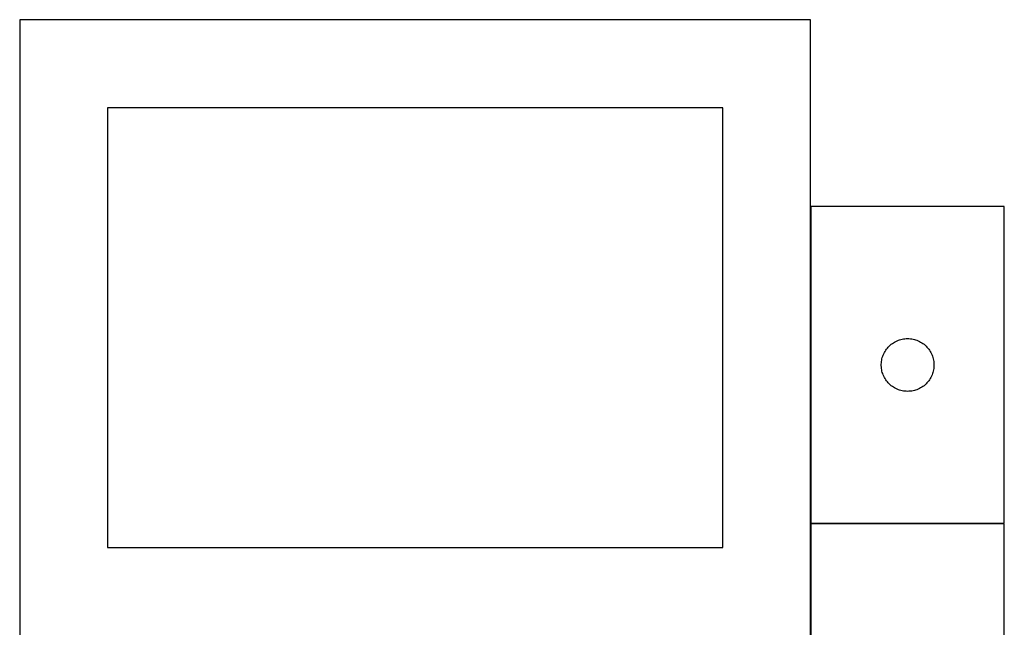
# Model space of a CAD drawing. Header units: millimetres. Extents: x 7 to 1492, y 7 to 2993.
# Tile 8 of 13: x 911 to 1471, y 1763 to 2108. Entities that reach past the tile are written whole.
import ezdxf

# ---------------------------------------------------------------- set-up
doc = ezdxf.new("R2010")
doc.units = ezdxf.units.MM
doc.layers.add('COMMON', color=5, linetype='CONTINUOUS', true_color=0x0000ff)
doc.layers.add('CUT', color=7, linetype='CONTINUOUS', true_color=0x000000)

msp = doc.modelspace()

# ---------------------------------------------------------------- linework, layer by layer
at = {"layer": 'COMMON'}
for p, q in [((1360.878326, 2001.772524), (1360.878326, 1821.772524)), ((1360.878326, 1821.572523), (1360.878326, 1758.021256)), ((1470.978327, 1821.672524), (1360.978327, 1821.672524))]:
    msp.add_line(p, q, dxfattribs=at)
at = {"layer": 'CUT'}
for p, q in [((1360.778326, 2108.021256), (910.778326, 2108.021256)), ((910.778326, 2108.021256), (910.778326, 1758.021256)), ((1360.778326, 1758.021256), (1360.778326, 2108.021256)), ((1310.778326, 2058.021256), (960.778326, 2058.021256)), ((960.778326, 2058.021256), (960.778326, 1808.021256)), ((1310.778326, 1808.021256), (1310.778326, 2058.021256)), ((1470.978327, 2001.772524), (1360.978327, 2001.772524)), ((1360.978327, 2001.772524), (1360.978327, 1821.772524)), ((1470.978327, 1821.772524), (1470.978327, 2001.772524)), ((1404.46012, 1921.381422), (1404.970046, 1921.961624)), ((1404.970046, 1921.961624), (1405.509165, 1922.514807)), ((1405.509165, 1922.514807), (1406.076045, 1923.039503)), ((1406.076045, 1923.039503), (1406.669185, 1923.534321)), ((1406.669185, 1923.534321), (1407.28701, 1923.997949)), ((1407.28701, 1923.997949), (1407.927884, 1924.429157)), ((1407.927884, 1924.429157), (1408.590106, 1924.826803)), ((1408.590106, 1924.826803), (1409.27192, 1925.18983)), ((1409.27192, 1925.18983), (1409.971518, 1925.517278)), ((1409.971518, 1925.517278), (1410.687046, 1925.808276)), ((1410.687046, 1925.808276), (1411.416604, 1926.062055)), ((1411.416604, 1926.062055), (1412.15826, 1926.27794)), ((1412.15826, 1926.27794), (1412.910046, 1926.455359)), ((1412.910046, 1926.455359), (1413.669968, 1926.593842)), ((1413.669968, 1926.593842), (1414.436012, 1926.693022)), ((1414.436012, 1926.693022), (1415.206146, 1926.752635)), ((1415.206146, 1926.752635), (1415.978327, 1926.772524)), ((1415.978327, 1926.772524), (1416.750508, 1926.752635)), ((1416.750508, 1926.752635), (1417.520642, 1926.693022)), ((1417.520642, 1926.693022), (1418.286686, 1926.593842)), ((1418.286686, 1926.593842), (1419.046608, 1926.455359)), ((1419.046608, 1926.455359), (1419.798394, 1926.27794)), ((1419.798394, 1926.27794), (1420.540049, 1926.062055)), ((1420.540049, 1926.062055), (1421.269608, 1925.808276)), ((1421.269608, 1925.808276), (1421.985136, 1925.517278)), ((1421.985136, 1925.517278), (1422.684734, 1925.18983)), ((1422.684734, 1925.18983), (1423.366548, 1924.826803)), ((1423.366548, 1924.826803), (1424.02877, 1924.429157)), ((1424.02877, 1924.429157), (1424.669643, 1923.997949)), ((1424.669643, 1923.997949), (1425.287469, 1923.534321)), ((1425.287469, 1923.534321), (1425.880609, 1923.039503)), ((1425.880609, 1923.039503), (1426.447489, 1922.514807)), ((1426.447489, 1922.514807), (1426.986607, 1921.961624)), ((1426.986607, 1921.961624), (1427.496534, 1921.381422)), ((1401.379361, 1915.21784), (1401.576079, 1915.964808)), ((1401.576079, 1915.964808), (1401.810989, 1916.70066)), ((1401.810989, 1916.70066), (1402.083467, 1917.423442)), ((1402.083467, 1917.423442), (1402.392793, 1918.13124)), ((1402.392793, 1918.13124), (1402.738145, 1918.822175)), ((1402.738145, 1918.822175), (1403.118608, 1919.494416)), ((1403.118608, 1919.494416), (1403.533172, 1920.14618)), ((1403.533172, 1920.14618), (1403.980738, 1920.775738)), ((1403.980738, 1920.775738), (1404.46012, 1921.381422)), ((1427.496534, 1921.381422), (1427.975916, 1920.775738)), ((1427.975916, 1920.775738), (1428.423482, 1920.14618)), ((1428.423482, 1920.14618), (1428.838046, 1919.494416)), ((1428.838046, 1919.494416), (1429.218509, 1918.822175)), ((1429.218509, 1918.822175), (1429.563861, 1918.13124)), ((1429.563861, 1918.13124), (1429.873186, 1917.423442)), ((1429.873186, 1917.423442), (1430.145665, 1916.70066)), ((1430.145665, 1916.70066), (1430.380575, 1915.964808)), ((1430.380575, 1915.964808), (1430.577293, 1915.21784)), ((1400.9833, 1912.158743), (1401.023064, 1912.930156)), ((1400.9833, 1911.386305), (1400.9833, 1912.158743)), ((1401.023064, 1910.614892), (1400.9833, 1911.386305)), ((1401.023064, 1912.930156), (1401.102487, 1913.698499)), ((1401.102487, 1909.846549), (1401.023064, 1910.614892)), ((1401.102487, 1913.698499), (1401.221358, 1914.461735)), ((1401.221358, 1914.461735), (1401.379361, 1915.21784)), ((1430.577293, 1915.21784), (1430.735296, 1914.461735)), ((1430.735296, 1914.461735), (1430.854167, 1913.698499)), ((1430.854167, 1913.698499), (1430.93359, 1912.930156)), ((1430.93359, 1910.614892), (1430.854167, 1909.846549)), ((1430.93359, 1912.930156), (1430.973354, 1912.158743)), ((1430.973354, 1911.386305), (1430.93359, 1910.614892)), ((1430.973354, 1912.158743), (1430.973354, 1911.386305)), ((1401.221358, 1909.083313), (1401.102487, 1909.846549)), ((1401.379361, 1908.327208), (1401.221358, 1909.083313)), ((1401.576079, 1907.580239), (1401.379361, 1908.327208)), ((1401.810989, 1906.844388), (1401.576079, 1907.580239)), ((1402.083467, 1906.121606), (1401.810989, 1906.844388)), ((1402.392793, 1905.413808), (1402.083467, 1906.121606)), ((1402.738145, 1904.722873), (1402.392793, 1905.413808)), ((1403.118608, 1904.050632), (1402.738145, 1904.722873)), ((1429.218509, 1904.722873), (1428.838046, 1904.050632)), ((1429.563861, 1905.413808), (1429.218509, 1904.722873)), ((1429.873186, 1906.121606), (1429.563861, 1905.413808)), ((1430.145665, 1906.844388), (1429.873186, 1906.121606)), ((1430.380575, 1907.580239), (1430.145665, 1906.844388)), ((1430.577293, 1908.327208), (1430.380575, 1907.580239)), ((1430.735296, 1909.083313), (1430.577293, 1908.327208)), ((1430.854167, 1909.846549), (1430.735296, 1909.083313)), ((1403.533172, 1903.398868), (1403.118608, 1904.050632)), ((1403.980738, 1902.76931), (1403.533172, 1903.398868)), ((1404.46012, 1902.163626), (1403.980738, 1902.76931)), ((1404.970046, 1901.583424), (1404.46012, 1902.163626)), ((1405.509165, 1901.030241), (1404.970046, 1901.583424)), ((1406.076045, 1900.505545), (1405.509165, 1901.030241)), ((1406.669185, 1900.010727), (1406.076045, 1900.505545)), ((1407.28701, 1899.547099), (1406.669185, 1900.010727)), ((1407.927884, 1899.115891), (1407.28701, 1899.547099)), ((1408.590106, 1898.718245), (1407.927884, 1899.115891)), ((1424.02877, 1899.115891), (1423.366548, 1898.718245)), ((1424.669643, 1899.547099), (1424.02877, 1899.115891)), ((1425.287469, 1900.010727), (1424.669643, 1899.547099)), ((1425.880609, 1900.505545), (1425.287469, 1900.010727)), ((1426.447489, 1901.030241), (1425.880609, 1900.505545)), ((1426.986607, 1901.583424), (1426.447489, 1901.030241)), ((1427.496534, 1902.163626), (1426.986607, 1901.583424)), ((1427.975916, 1902.76931), (1427.496534, 1902.163626)), ((1428.423482, 1903.398868), (1427.975916, 1902.76931)), ((1428.838046, 1904.050632), (1428.423482, 1903.398868)), ((1409.27192, 1898.355218), (1408.590106, 1898.718245)), ((1409.971518, 1898.02777), (1409.27192, 1898.355218)), ((1410.687046, 1897.736772), (1409.971518, 1898.02777)), ((1411.416604, 1897.482993), (1410.687046, 1897.736772)), ((1412.15826, 1897.267108), (1411.416604, 1897.482993)), ((1412.910046, 1897.089689), (1412.15826, 1897.267108)), ((1413.669968, 1896.951206), (1412.910046, 1897.089689)), ((1414.436012, 1896.852026), (1413.669968, 1896.951206)), ((1415.206146, 1896.792413), (1414.436012, 1896.852026)), ((1415.978327, 1896.772524), (1415.206146, 1896.792413)), ((1416.750508, 1896.792413), (1415.978327, 1896.772524)), ((1417.520642, 1896.852026), (1416.750508, 1896.792413)), ((1418.286686, 1896.951206), (1417.520642, 1896.852026)), ((1419.046608, 1897.089689), (1418.286686, 1896.951206)), ((1419.798394, 1897.267108), (1419.046608, 1897.089689)), ((1420.540049, 1897.482993), (1419.798394, 1897.267108)), ((1421.269608, 1897.736772), (1420.540049, 1897.482993)), ((1421.985136, 1898.02777), (1421.269608, 1897.736772)), ((1422.684734, 1898.355218), (1421.985136, 1898.02777)), ((1423.366548, 1898.718245), (1422.684734, 1898.355218)), ((1360.978327, 1821.772524), (1470.978327, 1821.772524)), ((1470.978327, 1821.572523), (1360.978327, 1821.572523)), ((1360.978327, 1821.572523), (1360.978327, 1641.572523)), ((1470.978327, 1641.572523), (1470.978327, 1821.572523)), ((960.778326, 1808.021256), (1310.778326, 1808.021256))]:
    msp.add_line(p, q, dxfattribs=at)

doc.saveas('drawing.dxf')
